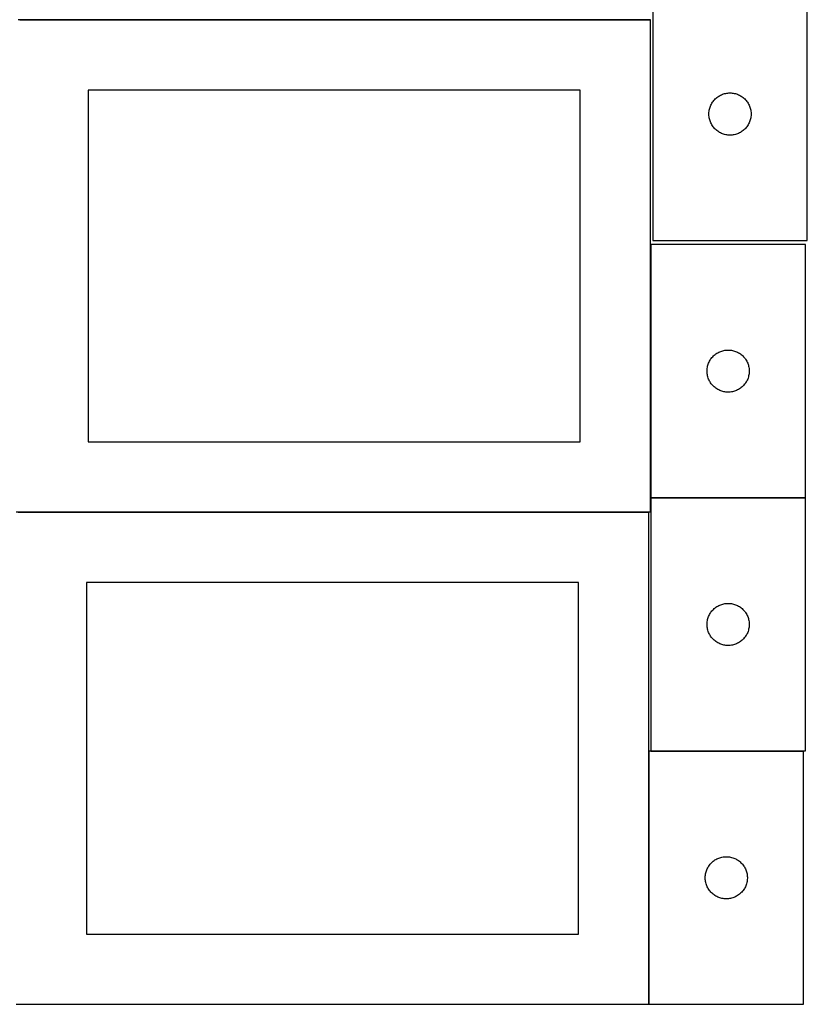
# Model space of a CAD drawing. Header units: millimetres. Extents: x 7 to 1493, y 8 to 2993.
# Tile 2 of 14: x 909 to 1470, y 9 to 710. Entities that reach past the tile are written whole.
import ezdxf

# ---------------------------------------------------------------- set-up
doc = ezdxf.new("R2010")
doc.units = ezdxf.units.MM
doc.layers.add('COMMON', color=5, linetype='CONTINUOUS', true_color=0x0000ff)
doc.layers.add('CUT', color=7, linetype='CONTINUOUS', true_color=0x000000)

msp = doc.modelspace()

# ---------------------------------------------------------------- linework, layer by layer
at = {"layer": 'COMMON'}
for p, q in [((909.574234, 709.474324), (1358.249577, 709.474324)), ((1358.349577, 549.574343), (1358.349577, 369.574343)), ((1358.349577, 369.374342), (1358.349577, 359.374324)), ((1358.449578, 369.474342), (1468.449578, 369.474342)), ((908.249577, 359.274323), (1356.924737, 359.274323)), ((1357.024737, 189.174323), (1357.024737, 9.174323)), ((1358.449578, 189.274323), (1467.124738, 189.274323))]:
    msp.add_line(p, q, dxfattribs=at)
at = {"layer": 'CUT'}
for p, q in [((1359.774235, 732.423841), (1359.774235, 552.423841)), ((1469.774235, 552.423841), (1469.774235, 732.423841)), ((1358.249577, 709.374324), (908.249577, 709.374324)), ((1358.249577, 359.374324), (1358.249577, 709.374324)), ((1308.249577, 659.374324), (958.249577, 659.374324)), ((958.249577, 659.374324), (958.249577, 409.374324)), ((1308.249577, 409.374324), (1308.249577, 659.374324)), ((1402.32908, 650.797497), (1402.776646, 651.427056)), ((1402.776646, 651.427056), (1403.256028, 652.032739)), ((1403.256028, 652.032739), (1403.765955, 652.612941)), ((1403.765955, 652.612941), (1404.305073, 653.166124)), ((1404.305073, 653.166124), (1404.871953, 653.69082)), ((1404.871953, 653.69082), (1405.465093, 654.185638)), ((1405.465093, 654.185638), (1406.082919, 654.649266)), ((1406.082919, 654.649266), (1406.723792, 655.080475)), ((1406.723792, 655.080475), (1407.386014, 655.47812)), ((1407.386014, 655.47812), (1408.067828, 655.841148)), ((1408.067828, 655.841148), (1408.767427, 656.168595)), ((1408.767427, 656.168595), (1409.482954, 656.459594)), ((1409.482954, 656.459594), (1410.212513, 656.713372)), ((1410.212513, 656.713372), (1410.954168, 656.929257)), ((1410.954168, 656.929257), (1411.705954, 657.106677)), ((1411.705954, 657.106677), (1412.465876, 657.24516)), ((1412.465876, 657.24516), (1413.23192, 657.344339)), ((1413.23192, 657.344339), (1414.002054, 657.403953)), ((1414.002054, 657.403953), (1414.774235, 657.423841)), ((1414.774235, 657.423841), (1415.546416, 657.403953)), ((1415.546416, 657.403953), (1416.31655, 657.344339)), ((1416.31655, 657.344339), (1417.082594, 657.24516)), ((1417.082594, 657.24516), (1417.842516, 657.106677)), ((1417.842516, 657.106677), (1418.594302, 656.929257)), ((1418.594302, 656.929257), (1419.335958, 656.713372)), ((1419.335958, 656.713372), (1420.065516, 656.459594)), ((1420.065516, 656.459594), (1420.781044, 656.168595)), ((1420.781044, 656.168595), (1421.480642, 655.841148)), ((1421.480642, 655.841148), (1422.162456, 655.47812)), ((1422.162456, 655.47812), (1422.824678, 655.080475)), ((1422.824678, 655.080475), (1423.465552, 654.649266)), ((1423.465552, 654.649266), (1424.083377, 654.185638)), ((1424.083377, 654.185638), (1424.676517, 653.69082)), ((1424.676517, 653.69082), (1425.243397, 653.166124)), ((1425.243397, 653.166124), (1425.782516, 652.612941)), ((1425.782516, 652.612941), (1426.292442, 652.032739)), ((1426.292442, 652.032739), (1426.771824, 651.427056)), ((1426.771824, 651.427056), (1427.21939, 650.797497)), ((1399.818972, 643.581473), (1399.898395, 644.349817)), ((1399.898395, 644.349817), (1400.017266, 645.113053)), ((1400.017266, 645.113053), (1400.17527, 645.869157)), ((1400.17527, 645.869157), (1400.371987, 646.616126)), ((1400.371987, 646.616126), (1400.606897, 647.351977)), ((1400.606897, 647.351977), (1400.879376, 648.07476)), ((1400.879376, 648.07476), (1401.188701, 648.782557)), ((1401.188701, 648.782557), (1401.534053, 649.473492)), ((1401.534053, 649.473492), (1401.914516, 650.145733)), ((1401.914516, 650.145733), (1402.32908, 650.797497)), ((1427.21939, 650.797497), (1427.633955, 650.145733)), ((1427.633955, 650.145733), (1428.014417, 649.473492)), ((1428.014417, 649.473492), (1428.359769, 648.782557)), ((1428.359769, 648.782557), (1428.669095, 648.07476)), ((1428.669095, 648.07476), (1428.941574, 647.351977)), ((1428.941574, 647.351977), (1429.176483, 646.616126)), ((1429.176483, 646.616126), (1429.373201, 645.869157)), ((1429.373201, 645.869157), (1429.531204, 645.113053)), ((1429.531204, 645.113053), (1429.650075, 644.349817)), ((1429.650075, 644.349817), (1429.729498, 643.581473)), ((1399.779208, 642.81006), (1399.818972, 643.581473)), ((1399.779208, 642.037623), (1399.779208, 642.81006)), ((1399.818972, 641.266209), (1399.779208, 642.037623)), ((1399.898395, 640.497866), (1399.818972, 641.266209)), ((1400.017266, 639.73463), (1399.898395, 640.497866)), ((1400.17527, 638.978525), (1400.017266, 639.73463)), ((1400.371987, 638.231557), (1400.17527, 638.978525)), ((1400.606897, 637.495706), (1400.371987, 638.231557)), ((1400.879376, 636.772923), (1400.606897, 637.495706)), ((1428.941574, 637.495706), (1428.669095, 636.772923)), ((1429.176483, 638.231557), (1428.941574, 637.495706)), ((1429.373201, 638.978525), (1429.176483, 638.231557)), ((1429.531204, 639.73463), (1429.373201, 638.978525)), ((1429.650075, 640.497866), (1429.531204, 639.73463)), ((1429.729498, 641.266209), (1429.650075, 640.497866)), ((1429.729498, 643.581473), (1429.769262, 642.81006)), ((1429.769262, 642.037623), (1429.729498, 641.266209)), ((1429.769262, 642.81006), (1429.769262, 642.037623)), ((1401.188701, 636.065125), (1400.879376, 636.772923)), ((1401.534053, 635.37419), (1401.188701, 636.065125)), ((1401.914516, 634.701949), (1401.534053, 635.37419)), ((1402.32908, 634.050185), (1401.914516, 634.701949)), ((1402.776646, 633.420627), (1402.32908, 634.050185)), ((1403.256028, 632.814944), (1402.776646, 633.420627)), ((1403.765955, 632.234741), (1403.256028, 632.814944)), ((1404.305073, 631.681558), (1403.765955, 632.234741)), ((1404.871953, 631.156862), (1404.305073, 631.681558)), ((1405.465093, 630.662044), (1404.871953, 631.156862)), ((1406.082919, 630.198416), (1405.465093, 630.662044)), ((1424.083377, 630.662044), (1423.465552, 630.198416)), ((1424.676517, 631.156862), (1424.083377, 630.662044)), ((1425.243397, 631.681558), (1424.676517, 631.156862)), ((1425.782516, 632.234741), (1425.243397, 631.681558)), ((1426.292442, 632.814944), (1425.782516, 632.234741)), ((1426.771824, 633.420627), (1426.292442, 632.814944)), ((1427.21939, 634.050185), (1426.771824, 633.420627)), ((1427.633955, 634.701949), (1427.21939, 634.050185)), ((1428.014417, 635.37419), (1427.633955, 634.701949)), ((1428.359769, 636.065125), (1428.014417, 635.37419)), ((1428.669095, 636.772923), (1428.359769, 636.065125)), ((1406.723792, 629.767208), (1406.082919, 630.198416)), ((1407.386014, 629.369563), (1406.723792, 629.767208)), ((1408.067828, 629.006535), (1407.386014, 629.369563)), ((1408.767427, 628.679088), (1408.067828, 629.006535)), ((1409.482954, 628.388089), (1408.767427, 628.679088)), ((1410.212513, 628.134311), (1409.482954, 628.388089)), ((1410.954168, 627.918425), (1410.212513, 628.134311)), ((1411.705954, 627.741006), (1410.954168, 627.918425)), ((1412.465876, 627.602523), (1411.705954, 627.741006)), ((1413.23192, 627.503343), (1412.465876, 627.602523)), ((1414.002054, 627.44373), (1413.23192, 627.503343)), ((1414.774235, 627.423841), (1414.002054, 627.44373)), ((1415.546416, 627.44373), (1414.774235, 627.423841)), ((1416.31655, 627.503343), (1415.546416, 627.44373)), ((1417.082594, 627.602523), (1416.31655, 627.503343)), ((1417.842516, 627.741006), (1417.082594, 627.602523)), ((1418.594302, 627.918425), (1417.842516, 627.741006)), ((1419.335958, 628.134311), (1418.594302, 627.918425)), ((1420.065516, 628.388089), (1419.335958, 628.134311)), ((1420.781044, 628.679088), (1420.065516, 628.388089)), ((1421.480642, 629.006535), (1420.781044, 628.679088)), ((1422.162456, 629.369563), (1421.480642, 629.006535)), ((1422.824678, 629.767208), (1422.162456, 629.369563)), ((1423.465552, 630.198416), (1422.824678, 629.767208)), ((1468.449578, 549.574343), (1358.449578, 549.574343)), ((1358.449578, 549.574343), (1358.449578, 369.574343)), ((1359.774235, 552.423841), (1469.774235, 552.423841)), ((1468.449578, 369.574343), (1468.449578, 549.574343)), ((1401.931371, 469.18324), (1402.441297, 469.763443)), ((1402.441297, 469.763443), (1402.980416, 470.316626)), ((1402.980416, 470.316626), (1403.547296, 470.841322)), ((1403.547296, 470.841322), (1404.140436, 471.33614)), ((1404.140436, 471.33614), (1404.758261, 471.799768)), ((1404.758261, 471.799768), (1405.399135, 472.230976)), ((1405.399135, 472.230976), (1406.061357, 472.628621)), ((1406.061357, 472.628621), (1406.743171, 472.991649)), ((1406.743171, 472.991649), (1407.442769, 473.319096)), ((1407.442769, 473.319096), (1408.158297, 473.610095)), ((1408.158297, 473.610095), (1408.887855, 473.863874)), ((1408.887855, 473.863874), (1409.629511, 474.079759)), ((1409.629511, 474.079759), (1410.381297, 474.257178)), ((1410.381297, 474.257178), (1411.141219, 474.395661)), ((1411.141219, 474.395661), (1411.907263, 474.494841)), ((1411.907263, 474.494841), (1412.677397, 474.554454)), ((1412.677397, 474.554454), (1413.449578, 474.574343)), ((1413.449578, 474.574343), (1414.221759, 474.554454)), ((1414.221759, 474.554454), (1414.991893, 474.494841)), ((1414.991893, 474.494841), (1415.757937, 474.395661)), ((1415.757937, 474.395661), (1416.517859, 474.257178)), ((1416.517859, 474.257178), (1417.269645, 474.079759)), ((1417.269645, 474.079759), (1418.0113, 473.863874)), ((1418.0113, 473.863874), (1418.740859, 473.610095)), ((1418.740859, 473.610095), (1419.456386, 473.319096)), ((1419.456386, 473.319096), (1420.155985, 472.991649)), ((1420.155985, 472.991649), (1420.837799, 472.628621)), ((1420.837799, 472.628621), (1421.500021, 472.230976)), ((1421.500021, 472.230976), (1422.140894, 471.799768)), ((1422.140894, 471.799768), (1422.75872, 471.33614)), ((1422.75872, 471.33614), (1423.35186, 470.841322)), ((1423.35186, 470.841322), (1423.91874, 470.316626)), ((1423.91874, 470.316626), (1424.457858, 469.763443)), ((1424.457858, 469.763443), (1424.967785, 469.18324)), ((1398.573738, 461.500318), (1398.692609, 462.263554)), ((1398.692609, 462.263554), (1398.850612, 463.019659)), ((1398.850612, 463.019659), (1399.04733, 463.766627)), ((1399.04733, 463.766627), (1399.282239, 464.502479)), ((1399.282239, 464.502479), (1399.554718, 465.225261)), ((1399.554718, 465.225261), (1399.864044, 465.933059)), ((1399.864044, 465.933059), (1400.209396, 466.623994)), ((1400.209396, 466.623994), (1400.589858, 467.296235)), ((1400.589858, 467.296235), (1401.004423, 467.947999)), ((1401.004423, 467.947999), (1401.451989, 468.577557)), ((1401.451989, 468.577557), (1401.931371, 469.18324)), ((1424.967785, 469.18324), (1425.447167, 468.577557)), ((1425.447167, 468.577557), (1425.894733, 467.947999)), ((1425.894733, 467.947999), (1426.309297, 467.296235)), ((1426.309297, 467.296235), (1426.68976, 466.623994)), ((1426.68976, 466.623994), (1427.035112, 465.933059)), ((1427.035112, 465.933059), (1427.344437, 465.225261)), ((1427.344437, 465.225261), (1427.616916, 464.502479)), ((1427.616916, 464.502479), (1427.851826, 463.766627)), ((1427.851826, 463.766627), (1428.048544, 463.019659)), ((1428.048544, 463.019659), (1428.206547, 462.263554)), ((1428.206547, 462.263554), (1428.325418, 461.500318)), ((1398.454551, 459.960562), (1398.494315, 460.731975)), ((1398.454551, 459.188124), (1398.454551, 459.960562)), ((1398.494315, 458.416711), (1398.454551, 459.188124)), ((1398.494315, 460.731975), (1398.573738, 461.500318)), ((1398.573738, 457.648367), (1398.494315, 458.416711)), ((1398.692609, 456.885131), (1398.573738, 457.648367)), ((1398.850612, 456.129027), (1398.692609, 456.885131)), ((1399.04733, 455.382058), (1398.850612, 456.129027)), ((1399.282239, 454.646207), (1399.04733, 455.382058)), ((1427.851826, 455.382058), (1427.616916, 454.646207)), ((1428.048544, 456.129027), (1427.851826, 455.382058)), ((1428.206547, 456.885131), (1428.048544, 456.129027)), ((1428.325418, 457.648367), (1428.206547, 456.885131)), ((1428.325418, 461.500318), (1428.404841, 460.731975)), ((1428.404841, 458.416711), (1428.325418, 457.648367)), ((1428.404841, 460.731975), (1428.444605, 459.960562)), ((1428.444605, 459.188124), (1428.404841, 458.416711)), ((1428.444605, 459.960562), (1428.444605, 459.188124)), ((1399.554718, 453.923424), (1399.282239, 454.646207)), ((1399.864044, 453.215627), (1399.554718, 453.923424)), ((1400.209396, 452.524692), (1399.864044, 453.215627)), ((1400.589858, 451.852451), (1400.209396, 452.524692)), ((1401.004423, 451.200687), (1400.589858, 451.852451)), ((1401.451989, 450.571129), (1401.004423, 451.200687)), ((1401.931371, 449.965445), (1401.451989, 450.571129)), ((1402.441297, 449.385243), (1401.931371, 449.965445)), ((1402.980416, 448.83206), (1402.441297, 449.385243)), ((1403.547296, 448.307364), (1402.980416, 448.83206)), ((1404.140436, 447.812546), (1403.547296, 448.307364)), ((1423.35186, 448.307364), (1422.75872, 447.812546)), ((1423.91874, 448.83206), (1423.35186, 448.307364)), ((1424.457858, 449.385243), (1423.91874, 448.83206)), ((1424.967785, 449.965445), (1424.457858, 449.385243)), ((1425.447167, 450.571129), (1424.967785, 449.965445)), ((1425.894733, 451.200687), (1425.447167, 450.571129)), ((1426.309297, 451.852451), (1425.894733, 451.200687)), ((1426.68976, 452.524692), (1426.309297, 451.852451)), ((1427.035112, 453.215627), (1426.68976, 452.524692)), ((1427.344437, 453.923424), (1427.035112, 453.215627)), ((1427.616916, 454.646207), (1427.344437, 453.923424)), ((1404.758261, 447.348918), (1404.140436, 447.812546)), ((1405.399135, 446.917709), (1404.758261, 447.348918)), ((1406.061357, 446.520064), (1405.399135, 446.917709)), ((1406.743171, 446.157037), (1406.061357, 446.520064)), ((1407.442769, 445.829589), (1406.743171, 446.157037)), ((1408.158297, 445.538591), (1407.442769, 445.829589)), ((1408.887855, 445.284812), (1408.158297, 445.538591)), ((1409.629511, 445.068927), (1408.887855, 445.284812)), ((1410.381297, 444.891508), (1409.629511, 445.068927)), ((1411.141219, 444.753024), (1410.381297, 444.891508)), ((1411.907263, 444.653845), (1411.141219, 444.753024)), ((1412.677397, 444.594231), (1411.907263, 444.653845)), ((1413.449578, 444.574343), (1412.677397, 444.594231)), ((1414.221759, 444.594231), (1413.449578, 444.574343)), ((1414.991893, 444.653845), (1414.221759, 444.594231)), ((1415.757937, 444.753024), (1414.991893, 444.653845)), ((1416.517859, 444.891508), (1415.757937, 444.753024)), ((1417.269645, 445.068927), (1416.517859, 444.891508)), ((1418.0113, 445.284812), (1417.269645, 445.068927)), ((1418.740859, 445.538591), (1418.0113, 445.284812)), ((1419.456386, 445.829589), (1418.740859, 445.538591)), ((1420.155985, 446.157037), (1419.456386, 445.829589)), ((1420.837799, 446.520064), (1420.155985, 446.157037)), ((1421.500021, 446.917709), (1420.837799, 446.520064)), ((1422.140894, 447.348918), (1421.500021, 446.917709)), ((1422.75872, 447.812546), (1422.140894, 447.348918)), ((958.249577, 409.374324), (1308.249577, 409.374324)), ((1358.449578, 369.574343), (1468.449578, 369.574343)), ((1468.449578, 369.374342), (1358.449578, 369.374342)), ((1358.449578, 369.374342), (1358.449578, 189.374342)), ((1468.449578, 189.374342), (1468.449578, 369.374342)), ((1356.924737, 359.174323), (906.924737, 359.174323)), ((908.249577, 359.374324), (1358.249577, 359.374324)), ((1356.924737, 9.174323), (1356.924737, 359.174323)), ((1306.924737, 309.174323), (956.924737, 309.174323)), ((956.924737, 309.174323), (956.924737, 59.174323)), ((1306.924737, 59.174323), (1306.924737, 309.174323)), ((1410.381297, 294.057177), (1411.141219, 294.19566)), ((1411.141219, 294.19566), (1411.907263, 294.29484)), ((1411.907263, 294.29484), (1412.677397, 294.354453)), ((1412.677397, 294.354453), (1413.449578, 294.374342)), ((1413.449578, 294.374342), (1414.221759, 294.354453)), ((1414.221759, 294.354453), (1414.991893, 294.29484)), ((1414.991893, 294.29484), (1415.757937, 294.19566)), ((1415.757937, 294.19566), (1416.517859, 294.057177)), ((1400.589858, 287.096234), (1401.004423, 287.747998)), ((1401.004423, 287.747998), (1401.451989, 288.377556)), ((1401.451989, 288.377556), (1401.931371, 288.983239)), ((1401.931371, 288.983239), (1402.441297, 289.563442)), ((1402.441297, 289.563442), (1402.980416, 290.116625)), ((1402.980416, 290.116625), (1403.547296, 290.641321)), ((1403.547296, 290.641321), (1404.140436, 291.136139)), ((1404.140436, 291.136139), (1404.758261, 291.599767)), ((1404.758261, 291.599767), (1405.399135, 292.030975)), ((1405.399135, 292.030975), (1406.061357, 292.42862)), ((1406.061357, 292.42862), (1406.743171, 292.791648)), ((1406.743171, 292.791648), (1407.442769, 293.119095)), ((1407.442769, 293.119095), (1408.158297, 293.410094)), ((1408.158297, 293.410094), (1408.887855, 293.663873)), ((1408.887855, 293.663873), (1409.629511, 293.879758)), ((1409.629511, 293.879758), (1410.381297, 294.057177)), ((1416.517859, 294.057177), (1417.269645, 293.879758)), ((1417.269645, 293.879758), (1418.0113, 293.663873)), ((1418.0113, 293.663873), (1418.740859, 293.410094)), ((1418.740859, 293.410094), (1419.456386, 293.119095)), ((1419.456386, 293.119095), (1420.155985, 292.791648)), ((1420.155985, 292.791648), (1420.837799, 292.42862)), ((1420.837799, 292.42862), (1421.500021, 292.030975)), ((1421.500021, 292.030975), (1422.140894, 291.599767)), ((1422.140894, 291.599767), (1422.75872, 291.136139)), ((1422.75872, 291.136139), (1423.35186, 290.641321)), ((1423.35186, 290.641321), (1423.91874, 290.116625)), ((1423.91874, 290.116625), (1424.457858, 289.563442)), ((1424.457858, 289.563442), (1424.967785, 288.983239)), ((1424.967785, 288.983239), (1425.447167, 288.377556)), ((1425.447167, 288.377556), (1425.894733, 287.747998)), ((1425.894733, 287.747998), (1426.309297, 287.096234)), ((1398.454551, 279.760561), (1398.494315, 280.531974)), ((1398.494315, 280.531974), (1398.573738, 281.300317)), ((1398.573738, 281.300317), (1398.692609, 282.063553)), ((1398.692609, 282.063553), (1398.850612, 282.819658)), ((1398.850612, 282.819658), (1399.04733, 283.566626)), ((1399.04733, 283.566626), (1399.282239, 284.302478)), ((1399.282239, 284.302478), (1399.554718, 285.02526)), ((1399.554718, 285.02526), (1399.864044, 285.733058)), ((1399.864044, 285.733058), (1400.209396, 286.423993)), ((1400.209396, 286.423993), (1400.589858, 287.096234)), ((1426.309297, 287.096234), (1426.68976, 286.423993)), ((1426.68976, 286.423993), (1427.035112, 285.733058)), ((1427.035112, 285.733058), (1427.344437, 285.02526)), ((1427.344437, 285.02526), (1427.616916, 284.302478)), ((1427.616916, 284.302478), (1427.851826, 283.566626)), ((1427.851826, 283.566626), (1428.048544, 282.819658)), ((1428.048544, 282.819658), (1428.206547, 282.063553)), ((1428.206547, 282.063553), (1428.325418, 281.300317)), ((1428.325418, 281.300317), (1428.404841, 280.531974)), ((1428.404841, 280.531974), (1428.444605, 279.760561)), ((1398.454551, 278.988123), (1398.454551, 279.760561)), ((1398.494315, 278.21671), (1398.454551, 278.988123)), ((1398.573738, 277.448366), (1398.494315, 278.21671)), ((1398.692609, 276.68513), (1398.573738, 277.448366)), ((1398.850612, 275.929026), (1398.692609, 276.68513)), ((1399.04733, 275.182057), (1398.850612, 275.929026)), ((1399.282239, 274.446206), (1399.04733, 275.182057)), ((1399.554718, 273.723423), (1399.282239, 274.446206)), ((1399.864044, 273.015626), (1399.554718, 273.723423)), ((1427.344437, 273.723423), (1427.035112, 273.015626)), ((1427.616916, 274.446206), (1427.344437, 273.723423)), ((1427.851826, 275.182057), (1427.616916, 274.446206)), ((1428.048544, 275.929026), (1427.851826, 275.182057)), ((1428.206547, 276.68513), (1428.048544, 275.929026)), ((1428.325418, 277.448366), (1428.206547, 276.68513)), ((1428.404841, 278.21671), (1428.325418, 277.448366)), ((1428.444605, 278.988123), (1428.404841, 278.21671)), ((1428.444605, 279.760561), (1428.444605, 278.988123)), ((1400.209396, 272.324691), (1399.864044, 273.015626)), ((1400.589858, 271.65245), (1400.209396, 272.324691)), ((1401.004423, 271.000686), (1400.589858, 271.65245)), ((1401.451989, 270.371128), (1401.004423, 271.000686)), ((1401.931371, 269.765444), (1401.451989, 270.371128)), ((1402.441297, 269.185242), (1401.931371, 269.765444)), ((1402.980416, 268.632059), (1402.441297, 269.185242)), ((1403.547296, 268.107363), (1402.980416, 268.632059)), ((1404.140436, 267.612545), (1403.547296, 268.107363)), ((1404.758261, 267.148917), (1404.140436, 267.612545)), ((1405.399135, 266.717708), (1404.758261, 267.148917)), ((1406.061357, 266.320063), (1405.399135, 266.717708)), ((1406.743171, 265.957036), (1406.061357, 266.320063)), ((1420.837799, 266.320063), (1420.155985, 265.957036)), ((1421.500021, 266.717708), (1420.837799, 266.320063)), ((1422.140894, 267.148917), (1421.500021, 266.717708)), ((1422.75872, 267.612545), (1422.140894, 267.148917)), ((1423.35186, 268.107363), (1422.75872, 267.612545)), ((1423.91874, 268.632059), (1423.35186, 268.107363)), ((1424.457858, 269.185242), (1423.91874, 268.632059)), ((1424.967785, 269.765444), (1424.457858, 269.185242)), ((1425.447167, 270.371128), (1424.967785, 269.765444)), ((1425.894733, 271.000686), (1425.447167, 270.371128)), ((1426.309297, 271.65245), (1425.894733, 271.000686)), ((1426.68976, 272.324691), (1426.309297, 271.65245)), ((1427.035112, 273.015626), (1426.68976, 272.324691)), ((1407.442769, 265.629588), (1406.743171, 265.957036)), ((1408.158297, 265.33859), (1407.442769, 265.629588)), ((1408.887855, 265.084811), (1408.158297, 265.33859)), ((1409.629511, 264.868926), (1408.887855, 265.084811)), ((1410.381297, 264.691507), (1409.629511, 264.868926)), ((1411.141219, 264.553023), (1410.381297, 264.691507)), ((1411.907263, 264.453844), (1411.141219, 264.553023)), ((1412.677397, 264.39423), (1411.907263, 264.453844)), ((1413.449578, 264.374342), (1412.677397, 264.39423)), ((1414.221759, 264.39423), (1413.449578, 264.374342)), ((1414.991893, 264.453844), (1414.221759, 264.39423)), ((1415.757937, 264.553023), (1414.991893, 264.453844)), ((1416.517859, 264.691507), (1415.757937, 264.553023)), ((1417.269645, 264.868926), (1416.517859, 264.691507)), ((1418.0113, 265.084811), (1417.269645, 264.868926)), ((1418.740859, 265.33859), (1418.0113, 265.084811)), ((1419.456386, 265.629588), (1418.740859, 265.33859)), ((1420.155985, 265.957036), (1419.456386, 265.629588)), ((1467.124738, 189.174323), (1357.124738, 189.174323)), ((1357.124738, 189.174323), (1357.124738, 9.174323)), ((1358.449578, 189.374342), (1468.449578, 189.374342)), ((1467.124738, 9.174323), (1467.124738, 189.174323)), ((1404.074295, 111.830956), (1404.736517, 112.228601)), ((1404.736517, 112.228601), (1405.418331, 112.591629)), ((1405.418331, 112.591629), (1406.117929, 112.919076)), ((1406.117929, 112.919076), (1406.833456, 113.210075)), ((1406.833456, 113.210075), (1407.563015, 113.463854)), ((1407.563015, 113.463854), (1408.304671, 113.679739)), ((1408.304671, 113.679739), (1409.056457, 113.857158)), ((1409.056457, 113.857158), (1409.816379, 113.995641)), ((1409.816379, 113.995641), (1410.582423, 114.094821)), ((1410.582423, 114.094821), (1411.352556, 114.154434)), ((1411.352556, 114.154434), (1412.124738, 114.174323)), ((1412.124738, 114.174323), (1412.896919, 114.154434)), ((1412.896919, 114.154434), (1413.667053, 114.094821)), ((1413.667053, 114.094821), (1414.433096, 113.995641)), ((1414.433096, 113.995641), (1415.193019, 113.857158)), ((1415.193019, 113.857158), (1415.944804, 113.679739)), ((1415.944804, 113.679739), (1416.68646, 113.463854)), ((1416.68646, 113.463854), (1417.416019, 113.210075)), ((1417.416019, 113.210075), (1418.131546, 112.919076)), ((1418.131546, 112.919076), (1418.831144, 112.591629)), ((1418.831144, 112.591629), (1419.512959, 112.228601)), ((1419.512959, 112.228601), (1420.175181, 111.830956)), ((1398.229878, 104.825241), (1398.539204, 105.533039)), ((1398.539204, 105.533039), (1398.884556, 106.223974)), ((1398.884556, 106.223974), (1399.265018, 106.896215)), ((1399.265018, 106.896215), (1399.679582, 107.547979)), ((1399.679582, 107.547979), (1400.127149, 108.177537)), ((1400.127149, 108.177537), (1400.606531, 108.783221)), ((1400.606531, 108.783221), (1401.116457, 109.363423)), ((1401.116457, 109.363423), (1401.655575, 109.916606)), ((1401.655575, 109.916606), (1402.222456, 110.441302)), ((1402.222456, 110.441302), (1402.815595, 110.93612)), ((1402.815595, 110.93612), (1403.433421, 111.399748)), ((1403.433421, 111.399748), (1404.074295, 111.830956)), ((1420.175181, 111.830956), (1420.816054, 111.399748)), ((1420.816054, 111.399748), (1421.43388, 110.93612)), ((1421.43388, 110.93612), (1422.027019, 110.441302)), ((1422.027019, 110.441302), (1422.5939, 109.916606)), ((1422.5939, 109.916606), (1423.133018, 109.363423)), ((1423.133018, 109.363423), (1423.642944, 108.783221)), ((1423.642944, 108.783221), (1424.122326, 108.177537)), ((1424.122326, 108.177537), (1424.569893, 107.547979)), ((1424.569893, 107.547979), (1424.984457, 106.896215)), ((1424.984457, 106.896215), (1425.36492, 106.223974)), ((1425.36492, 106.223974), (1425.710272, 105.533039)), ((1425.710272, 105.533039), (1426.019597, 104.825241)), ((1397.129711, 99.560542), (1397.169475, 100.331955)), ((1397.129711, 98.788104), (1397.129711, 99.560542)), ((1397.169475, 98.016691), (1397.129711, 98.788104)), ((1397.169475, 100.331955), (1397.248897, 101.100298)), ((1397.248897, 101.100298), (1397.367768, 101.863534)), ((1397.367768, 101.863534), (1397.525772, 102.619639)), ((1397.525772, 102.619639), (1397.722489, 103.366607)), ((1397.722489, 103.366607), (1397.957399, 104.102459)), ((1397.957399, 104.102459), (1398.229878, 104.825241)), ((1426.019597, 104.825241), (1426.292076, 104.102459)), ((1426.292076, 104.102459), (1426.526986, 103.366607)), ((1426.526986, 103.366607), (1426.723703, 102.619639)), ((1426.723703, 102.619639), (1426.881707, 101.863534)), ((1426.881707, 101.863534), (1427.000578, 101.100298)), ((1427.000578, 101.100298), (1427.08, 100.331955)), ((1427.08, 100.331955), (1427.119765, 99.560542)), ((1427.119765, 98.788104), (1427.08, 98.016691)), ((1427.119765, 99.560542), (1427.119765, 98.788104)), ((1397.248897, 97.248348), (1397.169475, 98.016691)), ((1397.367768, 96.485111), (1397.248897, 97.248348)), ((1397.525772, 95.729007), (1397.367768, 96.485111)), ((1397.722489, 94.982038), (1397.525772, 95.729007)), ((1397.957399, 94.246187), (1397.722489, 94.982038)), ((1398.229878, 93.523404), (1397.957399, 94.246187)), ((1398.539204, 92.815607), (1398.229878, 93.523404)), ((1398.884556, 92.124672), (1398.539204, 92.815607)), ((1399.265018, 91.452431), (1398.884556, 92.124672)), ((1399.679582, 90.800667), (1399.265018, 91.452431)), ((1424.984457, 91.452431), (1424.569893, 90.800667)), ((1425.36492, 92.124672), (1424.984457, 91.452431)), ((1425.710272, 92.815607), (1425.36492, 92.124672)), ((1426.019597, 93.523404), (1425.710272, 92.815607)), ((1426.292076, 94.246187), (1426.019597, 93.523404)), ((1426.526986, 94.982038), (1426.292076, 94.246187)), ((1426.723703, 95.729007), (1426.526986, 94.982038)), ((1426.881707, 96.485111), (1426.723703, 95.729007)), ((1427.000578, 97.248348), (1426.881707, 96.485111)), ((1427.08, 98.016691), (1427.000578, 97.248348)), ((1400.127149, 90.171109), (1399.679582, 90.800667)), ((1400.606531, 89.565425), (1400.127149, 90.171109)), ((1401.116457, 88.985223), (1400.606531, 89.565425)), ((1401.655575, 88.43204), (1401.116457, 88.985223)), ((1402.222456, 87.907344), (1401.655575, 88.43204)), ((1402.815595, 87.412526), (1402.222456, 87.907344)), ((1403.433421, 86.948898), (1402.815595, 87.412526)), ((1404.074295, 86.517689), (1403.433421, 86.948898)), ((1404.736517, 86.120044), (1404.074295, 86.517689)), ((1405.418331, 85.757017), (1404.736517, 86.120044)), ((1406.117929, 85.429569), (1405.418331, 85.757017)), ((1406.833456, 85.138571), (1406.117929, 85.429569)), ((1407.563015, 84.884792), (1406.833456, 85.138571)), ((1408.304671, 84.668907), (1407.563015, 84.884792)), ((1409.056457, 84.491488), (1408.304671, 84.668907)), ((1409.816379, 84.353004), (1409.056457, 84.491488)), ((1410.582423, 84.253825), (1409.816379, 84.353004)), ((1411.352556, 84.194212), (1410.582423, 84.253825)), ((1412.124738, 84.174323), (1411.352556, 84.194212)), ((1412.896919, 84.194212), (1412.124738, 84.174323)), ((1413.667053, 84.253825), (1412.896919, 84.194212)), ((1414.433096, 84.353004), (1413.667053, 84.253825)), ((1415.193019, 84.491488), (1414.433096, 84.353004)), ((1415.944804, 84.668907), (1415.193019, 84.491488)), ((1416.68646, 84.884792), (1415.944804, 84.668907)), ((1417.416019, 85.138571), (1416.68646, 84.884792)), ((1418.131546, 85.429569), (1417.416019, 85.138571)), ((1418.831144, 85.757017), (1418.131546, 85.429569)), ((1419.512959, 86.120044), (1418.831144, 85.757017)), ((1420.175181, 86.517689), (1419.512959, 86.120044)), ((1420.816054, 86.948898), (1420.175181, 86.517689)), ((1421.43388, 87.412526), (1420.816054, 86.948898)), ((1422.027019, 87.907344), (1421.43388, 87.412526)), ((1422.5939, 88.43204), (1422.027019, 87.907344)), ((1423.133018, 88.985223), (1422.5939, 88.43204)), ((1423.642944, 89.565425), (1423.133018, 88.985223)), ((1424.122326, 90.171109), (1423.642944, 89.565425)), ((1424.569893, 90.800667), (1424.122326, 90.171109)), ((956.924737, 59.174323), (1306.924737, 59.174323)), ((906.924737, 9.174323), (1356.924737, 9.174323)), ((1357.124738, 9.174323), (1467.124738, 9.174323))]:
    msp.add_line(p, q, dxfattribs=at)

doc.saveas('drawing.dxf')
